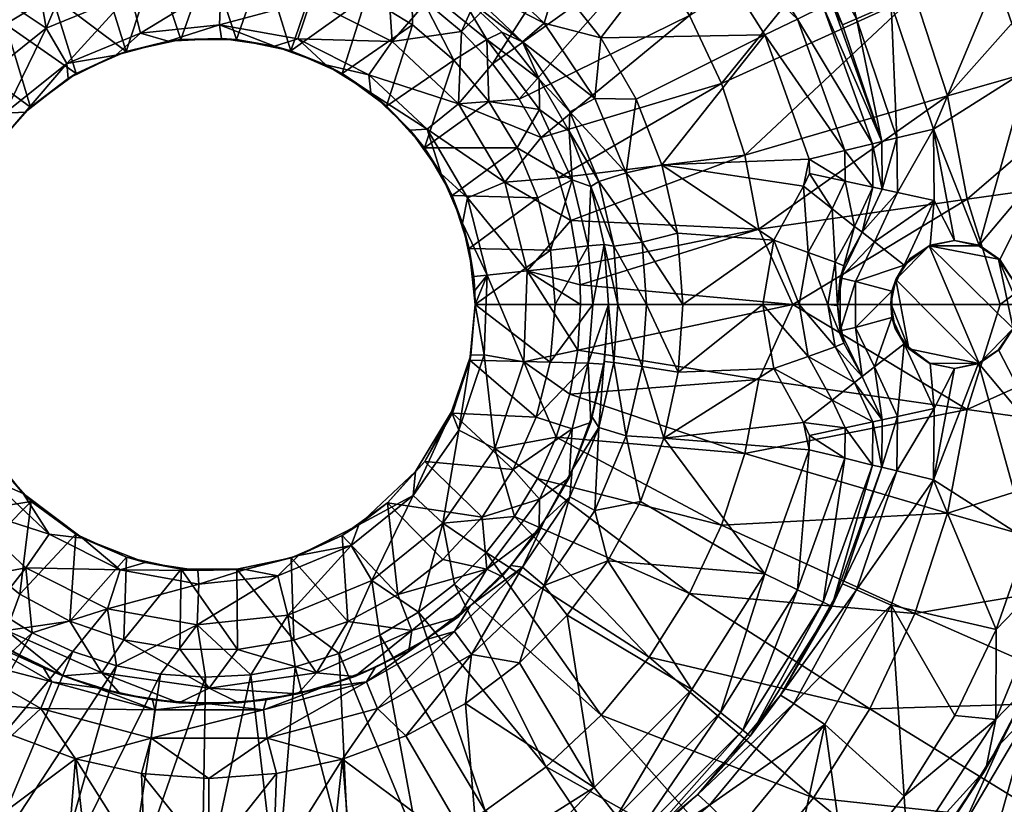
# Model space of a CAD drawing. Header units: inches. Extents: x -225 to 225, y -225 to 225.
# Tile 7 of 11: x -18 to 75, y -47 to 27. Entities that reach past the tile are written whole.
import ezdxf

# ---------------------------------------------------------------- set-up
doc = ezdxf.new("R2010")
doc.units = ezdxf.units.IN
doc.header["$MEASUREMENT"] = 0
doc.layers.add('Layer 1', color=7, linetype='Continuous')

# ---------------------------------------------------------------- blocks, each defined once
blk = doc.blocks.new('Cup')
at = {"color": 9, "true_color": 0xc0c0c0}
mesh = blk.add_polyface(dxfattribs=at)
corners = [(9.537, 28.538, -86.562), (12.842, 32.514, -85.273), (16.786, 30.641, -85.272), (19.038, 30.596, -108.536), (13.678, 34.918, -105), (10.09, 34.594, -108.536), (23.407, 29.337, -105), (18.745, 32.502, -105), (10.07, 30.875, -110), (14.784, 28.896, -110), (8.342, 36.553, -102), (13.678, 34.918, -102), (18.745, 32.502, -102), (8.689, 33.857, -85.273), (13.168, 53.558, -83.985), (25.941, 47.548, -83.985), (19.743, 50.955, -83.985), (26.581, 71.286, -79.883), (20.392, 28.371, -85.271), (31.662, 43.391, -83.985), (23.708, 25.632, -85.271), (12.301, 56.389, -95), (11.088, 55.82, -95), (13.641, 56.373, -95), (25.294, 52.194, -95), (16.303, 41.4, -95), (22.25, 38.538, -95), (9.92, 43.38, -95), (27.779, 34.76, -95), (36.158, 45.35, -95), (14.446, 59.7, -95.894), (26.787, 55.274, -95.894), (27.957, 57.688, -98.577), (11.577, 59.735, -95.894), (5.097, 38.054, -98.577), (14.767, 35.441, -98.577), (15.799, 37.917, -95.894), (24.646, 32.861, -95.894), (32.637, 30.242, -95), (23.037, 30.715, -98.577), (23.407, 29.337, -102)]
mesh.append_faces([[corners[k] for k in face] for face in [(0, 1, 2), (3, 4, 5), (3, 6, 7), (4, 3, 7), (5, 8, 9), (3, 5, 9), (10, 4, 11), (7, 12, 11), (11, 4, 7), (7, 6, 12), (13, 14, 1), (15, 16, 17), (1, 14, 16), (1, 16, 2), (2, 16, 15), (2, 15, 18), (18, 15, 19), (18, 19, 20), (21, 22, 23), (24, 23, 25), (24, 25, 26), (23, 27, 25), (26, 28, 29), (24, 26, 29), (30, 23, 31), (31, 23, 24), (30, 31, 32), (22, 21, 33), (23, 30, 21), (34, 35, 36), (25, 36, 26), (25, 27, 36), (28, 37, 38), (36, 37, 26), (26, 37, 28), (37, 35, 39), (36, 35, 37), (11, 35, 10), (12, 35, 11), (40, 39, 12), (39, 35, 12)]], dxfattribs={"color": 9})
mesh = blk.add_polyface(dxfattribs=at)
corners = [(-0.088, 35.003, -85.274), (1.125, 30.082, -86.555), (-4.347, 34.741, -85.274), (-8.51, 33.966, -85.274), (-7.393, 29.194, -86.548), (-16.183, 31.057, -85.273), (-12.431, 32.75, -85.274), (-15.325, 25.935, -86.542), (-8.358, 36.544, -105), (-13.73, 34.863, -105), (-10.09, 34.594, -108.536), (0, 36.036, -108.536), (-2.834, 37.386, -105), (-19.038, 30.596, -108.536), (-14.737, 28.979, -110), (-18.772, 32.412, -105), (-10.022, 30.912, -110), (-5.072, 32.091, -110), (0.034, 32.494, -110), (-23.372, 29.266, -105), (2.782, 37.396, -105), (-2.834, 37.386, -102), (-8.358, 36.544, -102), (-13.73, 34.863, -102), (-18.772, 32.412, -102), (-23.372, 29.266, -102), (-23.183, 26.253, -85.273), (-40.13, 43.391, -83.985), (-19.767, 28.892, -85.273), (-34.409, 47.548, -83.985), (-14.767, 35.441, -98.577), (-5.097, 38.054, -98.577), (-5.453, 40.713, -95.894), (-22.25, 38.538, -95), (-27.702, 34.819, -95), (-24.646, 32.861, -95.894), (-31.482, 26.385, -95.894), (-15.799, 37.917, -95.894), (-23.037, 30.715, -98.577), (5.097, 38.054, -98.577)]
mesh.append_faces([[corners[k] for k in face] for face in [(0, 1, 2), (3, 2, 4), (4, 2, 1), (5, 6, 7), (3, 4, 6), (8, 9, 10), (8, 11, 12), (13, 10, 9), (10, 13, 14), (15, 13, 9), (10, 11, 8), (16, 17, 10), (18, 11, 17), (11, 10, 17), (16, 10, 14), (13, 15, 19), (12, 20, 21), (12, 22, 8), (22, 12, 21), (23, 9, 8), (8, 22, 23), (15, 9, 24), (23, 24, 9), (15, 25, 19), (25, 15, 24), (26, 27, 28), (28, 29, 5), (30, 31, 32), (33, 34, 35), (36, 35, 34), (37, 33, 35), (37, 38, 30), (35, 38, 37), (31, 30, 22), (30, 32, 37), (31, 21, 39), (24, 38, 25), (23, 30, 24), (30, 38, 24), (23, 22, 30), (21, 31, 22)]], dxfattribs={"color": 9})
mesh = blk.add_polyface(dxfattribs=at)
corners = [(31.006, 21.15, -105), (26.095, 24.852, -108.536), (31.046, 18.295, -108.536), (33.821, 16.276, -105), (31.006, 21.15, -102), (27.502, 25.539, -102), (36.817, 38.55, -83.985), (41.325, 33.101, -83.985), (26.621, 22.594, -85.27), (23.708, 25.632, -85.271), (31.662, 43.391, -83.985), (45.115, 27.13, -83.985), (29.126, 19.256, -85.269), (48.126, 20.731, -83.985), (31.197, 15.671, -85.268), (56.775, 46.308, -79.883), (66.289, 29.002, -79.883), (62.076, 37.955, -79.883), (50.311, 14.005, -83.985), (59.481, 26.232, -105), (53.712, 36.562, -105), (58.493, 28.347, -102), (50.823, 40.521, -102), (52.194, 25.294, -95), (36.786, 25.038, -95), (40.107, 19.264, -95), (42.528, 13.099, -95), (45.35, 36.158, -95), (32.637, 30.242, -95), (50.124, 39.964, -98.577), (62.308, 15.077, -98.577), (55.274, 26.787, -95.894), (59.7, 14.446, -95.894), (57.688, 27.957, -98.577), (48.027, 38.292, -95.894), (31.482, 26.385, -95.894), (24.646, 32.861, -95.894), (36.244, 19.33, -95.894), (29.426, 24.662, -98.577), (33.877, 18.068, -98.577), (54.909, 37.45, -108.536), (60.824, 26.795, -108.536), (57.83, 39.442, -110)]
mesh.append_faces([[corners[k] for k in face] for face in [(0, 1, 2), (2, 3, 0), (0, 4, 5), (0, 3, 4), (6, 7, 8), (9, 10, 6), (9, 6, 8), (7, 11, 12), (7, 12, 8), (11, 13, 14), (11, 7, 15), (16, 13, 17), (11, 14, 12), (13, 11, 17), (18, 13, 16), (19, 20, 21), (22, 21, 20), (23, 24, 25), (23, 25, 26), (27, 28, 24), (23, 27, 24), (22, 29, 21), (30, 31, 32), (33, 21, 29), (34, 31, 33), (29, 34, 33), (33, 31, 30), (27, 23, 31), (32, 31, 23), (31, 34, 27), (28, 35, 24), (35, 28, 36), (25, 24, 37), (35, 37, 24), (37, 38, 39), (35, 38, 37), (4, 38, 5), (39, 38, 4), (40, 41, 42), (20, 19, 40), (41, 40, 19)]], dxfattribs={"color": 9})
mesh = blk.add_polyface(dxfattribs=at)
corners = [(80.564, 27.039, -105), (81.121, 25.444, -99.168), (78.121, 33.528, -99.168), (83.277, 17.126, -99.168), (83.013, 18.218, -105), (77.181, 35.548, -105), (74.327, 41.253, -99.168), (68.036, 16.464, -110), (73.962, 30.521, -110), (64.06, 28.22, -110), (70.104, 38.574, -110), (76.901, 22.063, -110), (65.361, 46.163, -110), (69.346, 19.593, -79.883), (85.062, 37.274, -73.01), (88.991, 25.181, -73.01), (66.289, 29.002, -79.883), (50.311, 14.005, -83.985), (71.2, 9.874, -79.883), (91.373, 12.69, -73.01), (59.481, 26.232, -105), (58.493, 28.347, -102), (63.177, 15.288, -102), (63.177, 15.288, -105), (87.026, 35.193, -89.23), (80.07, 39.888, -90.846), (84.62, 29.013, -90.846), (89.096, 29.558, -89.23), (77.079, 38.398, -94.582), (81.459, 27.929, -94.582), (84.226, 17.931, -94.582), (87.495, 18.626, -90.846), (57.688, 27.957, -98.577), (62.308, 15.077, -98.577), (73.891, 38.965, -108.536), (79.93, 24.276, -108.536), (83.127, 8.25, -108.536), (78.877, 13.335, -110), (60.824, 26.795, -108.536), (64.6, 15.632, -108.536), (57.83, 39.442, -110)]
mesh.append_faces([[corners[k] for k in face] for face in [(0, 1, 2), (3, 1, 4), (0, 4, 1), (5, 2, 6), (5, 0, 2), (7, 8, 9), (10, 9, 8), (8, 7, 11), (10, 12, 9), (13, 14, 15), (13, 16, 14), (13, 17, 16), (15, 18, 13), (18, 15, 19), (20, 21, 22), (23, 20, 22), (24, 25, 26), (27, 24, 26), (26, 28, 29), (25, 28, 26), (30, 31, 29), (26, 29, 31), (1, 29, 2), (29, 28, 2), (3, 30, 1), (30, 29, 1), (22, 32, 33), (32, 22, 21), (34, 10, 8), (34, 35, 5), (35, 4, 0), (5, 35, 0), (35, 36, 4), (35, 11, 37), (11, 35, 8), (35, 34, 8), (38, 39, 9), (23, 38, 20), (9, 39, 7), (38, 9, 40), (39, 38, 23)]], dxfattribs={"color": 9})
mesh = blk.add_polyface(dxfattribs=at)
corners = [(-7.393, 29.194, -86.548), (-15.325, 25.935, -86.542), (-12.431, 32.75, -85.274), (-6.451, 25.475, -90.381), (1.125, 30.082, -86.555), (0.982, 26.257, -90.386), (-13.37, 22.626, -90.376), (-8.776, 23.399, -95.274), (-13.254, 21.197, -95.273), (-22.02, 20.569, -86.537), (-19.767, 28.892, -85.273), (-23.183, 26.253, -85.273), (-19.208, 17.941, -90.372), (-26.2, 23.261, -85.272), (-3.865, 24.698, -95.274), (-16.183, 31.057, -85.273), (1.164, 24.964, -95.274), (-26.095, 24.852, -108.536), (-19.119, 26.318, -110), (-19.038, 30.596, -108.536), (-23.372, 29.266, -105), (-27.486, 25.442, -105), (-22.993, 23.016, -110), (-14.737, 28.979, -110), (-26.314, 19.137, -110), (-30.974, 21.06, -105), (-27.486, 25.442, -102), (-23.372, 29.266, -102), (-30.974, 21.06, -102), (-2.668, 24.853, -110), (0.034, 32.494, -110), (-5.072, 32.091, -110), (-12.484, 21.66, -110), (-7.785, 23.751, -110), (-10.022, 30.912, -110), (-16.774, 18.524, -110), (-23.037, 30.715, -98.577), (-24.646, 32.861, -95.894), (-29.426, 24.662, -98.577), (-31.482, 26.385, -95.894)]
mesh.append_faces([[corners[k] for k in face] for face in [(0, 1, 2), (3, 4, 5), (3, 6, 0), (7, 8, 6), (1, 9, 10), (11, 10, 9), (1, 6, 12), (9, 13, 11), (7, 3, 14), (15, 1, 10), (6, 3, 7), (5, 16, 14), (1, 0, 6), (3, 5, 14), (0, 4, 3), (17, 18, 19), (20, 21, 17), (17, 22, 18), (20, 17, 19), (23, 19, 18), (22, 17, 24), (17, 21, 25), (26, 21, 20), (20, 27, 26), (26, 28, 21), (29, 30, 31), (32, 33, 23), (34, 33, 31), (18, 32, 23), (35, 18, 22), (34, 23, 33), (29, 31, 33), (16, 29, 14), (7, 14, 33), (29, 33, 14), (7, 33, 32), (36, 37, 38), (26, 36, 38), (38, 37, 39), (26, 38, 28), (27, 36, 26)]], dxfattribs={"color": 9})
mesh = blk.add_polyface(dxfattribs=at)
corners = [(20.392, 28.371, -85.271), (23.708, 25.632, -85.271), (17.178, 24.687, -86.568), (9.537, 28.538, -86.562), (16.786, 30.641, -85.272), (26.621, 22.594, -85.27), (23.428, 18.838, -86.573), (8.327, 24.918, -90.392), (15.004, 21.562, -90.396), (0.982, 26.257, -90.386), (6.151, 24.226, -95.273), (10.946, 22.476, -95.272), (1.164, 24.964, -95.274), (1.125, 30.082, -86.555), (19.038, 30.596, -108.536), (22.976, 22.915, -110), (26.095, 24.852, -108.536), (23.407, 29.337, -105), (27.502, 25.539, -105), (31.006, 21.15, -105), (26.284, 19.032, -110), (19.106, 26.229, -110), (14.784, 28.896, -110), (23.407, 29.337, -102), (18.745, 32.502, -102), (27.502, 25.539, -102), (2.57, 24.853, -110), (7.686, 23.788, -110), (5.112, 32.084, -110), (0.034, 32.494, -110), (10.07, 30.875, -110), (12.484, 21.66, -110), (-2.668, 24.853, -110), (16.665, 18.615, -110), (23.037, 30.715, -98.577), (29.426, 24.662, -98.577), (31.482, 26.385, -95.894), (24.646, 32.861, -95.894)]
mesh.append_faces([[corners[k] for k in face] for face in [(0, 1, 2), (2, 3, 4), (1, 5, 6), (6, 2, 1), (7, 2, 8), (7, 9, 3), (10, 7, 11), (12, 9, 10), (9, 7, 10), (13, 3, 9), (7, 8, 11), (0, 2, 4), (3, 2, 7), (14, 15, 16), (14, 16, 17), (18, 16, 19), (18, 17, 16), (16, 15, 20), (14, 21, 15), (14, 22, 21), (23, 24, 17), (23, 18, 25), (18, 23, 17), (25, 18, 19), (26, 27, 28), (29, 26, 28), (27, 22, 30), (31, 21, 22), (26, 29, 32), (30, 28, 27), (31, 22, 27), (15, 21, 33), (12, 26, 32), (26, 10, 27), (10, 26, 12), (31, 27, 11), (10, 11, 27), (34, 35, 36), (34, 23, 35), (34, 36, 37), (25, 35, 23)]], dxfattribs={"color": 9})
mesh = blk.add_polyface(dxfattribs=at)
corners = [(-28.831, 19.908, -85.272), (-22.02, 20.569, -86.537), (-26.929, 13.53, -86.534), (-31.043, 16.262, -85.272), (-23.487, 11.8, -90.369), (-19.208, 17.941, -90.372), (-26.139, -2.762, -90.367), (-29.653, 5.396, -86.532), (-25.86, 4.705, -90.367), (-22.99, 9.817, -95.271), (-20.549, 14.222, -95.272), (-25, 0, -95.271), (-24.474, 5.077, -95.271), (-17.28, 18.06, -95.273), (-13.254, 21.197, -95.273), (-13.37, 22.626, -90.376), (-26.2, 23.261, -85.272), (-15.325, 25.935, -86.542), (-31.046, 18.295, -108.536), (-28.995, 14.766, -110), (-26.314, 19.137, -110), (-26.095, 24.852, -108.536), (-30.974, 21.06, -105), (-20.254, 14.64, -110), (-22.85, 10.141, -110), (-30.936, 10.071, -110), (-32.122, 5.108, -110), (-24.432, 5.261, -110), (-22.993, 23.016, -110), (-25, 0, -110), (-16.774, 18.524, -110), (-12.484, 21.66, -110), (-19.119, 26.318, -110), (-8.776, 23.399, -95.274)]
mesh.append_faces([[corners[k] for k in face] for face in [(0, 1, 2), (2, 3, 0), (4, 2, 1), (4, 1, 5), (6, 7, 8), (9, 4, 10), (11, 6, 8), (12, 11, 8), (9, 12, 4), (4, 8, 2), (12, 8, 4), (10, 5, 13), (7, 2, 8), (4, 5, 10), (14, 13, 15), (0, 16, 1), (13, 5, 15), (1, 17, 5), (18, 19, 20), (21, 22, 18), (21, 18, 20), (23, 19, 24), (25, 26, 27), (24, 19, 25), (28, 20, 23), (27, 26, 29), (24, 25, 27), (20, 19, 23), (30, 28, 23), (31, 32, 30), (31, 14, 33), (14, 30, 13), (30, 14, 31), (10, 13, 23), (30, 23, 13), (24, 9, 10), (10, 23, 24), (9, 27, 12), (27, 9, 24), (11, 12, 29), (27, 29, 12)]], dxfattribs={"color": 9})
mesh = blk.add_polyface(dxfattribs=at)
corners = [(21.784, 12.248, -95.268), (18.892, 16.371, -95.27), (20.47, 16.458, -90.4), (23.428, 18.838, -86.573), (15.004, 21.562, -90.396), (27.78, 11.465, -86.577), (24.277, 10.019, -90.403), (29.126, 19.256, -85.269), (31.197, 15.671, -85.268), (29.881, 3.158, -86.579), (26.117, 2.76, -90.404), (24.862, 2.627, -95.266), (23.803, 7.626, -95.267), (15.187, 19.847, -95.271), (10.946, 22.476, -95.272), (26.621, 22.594, -85.27), (17.178, 24.687, -86.568), (31.046, 18.295, -108.536), (26.095, 24.852, -108.536), (26.284, 19.032, -110), (12.484, 21.66, -110), (16.665, 18.615, -110), (19.106, 26.229, -110), (22.813, 10.208, -110), (28.933, 14.711, -110), (20.217, 14.707, -110), (22.976, 22.915, -110), (24.432, 5.261, -110), (30.888, 9.996, -110), (32.077, 5.092, -110), (25, 0, -110), (24.965, 1.317, -95.266), (25, 0, -95.266), (29.559, -5.405, -86.579)]
mesh.append_faces([[corners[k] for k in face] for face in [(0, 1, 2), (3, 2, 4), (5, 6, 2), (7, 8, 3), (6, 5, 9), (6, 9, 10), (3, 8, 5), (10, 11, 12), (12, 6, 10), (4, 13, 14), (2, 1, 13), (13, 4, 2), (6, 12, 0), (7, 3, 15), (16, 3, 4), (6, 0, 2), (3, 5, 2), (17, 18, 19), (20, 21, 22), (23, 24, 25), (21, 25, 26), (27, 28, 23), (19, 26, 25), (23, 28, 24), (25, 24, 19), (29, 27, 30), (13, 21, 20), (20, 14, 13), (21, 1, 25), (1, 21, 13), (23, 25, 0), (1, 0, 25), (12, 27, 23), (23, 0, 12), (11, 27, 12), (30, 11, 31), (11, 30, 27), (31, 32, 30), (32, 31, 10), (11, 10, 31), (10, 9, 33)]], dxfattribs={"color": 9})
mesh = blk.add_polyface(dxfattribs=at)
corners = [(51.636, 7.058, -83.985), (33.986, 7.876, -85.267), (50.311, 14.005, -83.985), (34.848, 1.839, -85.267), (54.828, 0, -83.544), (34.896, 0, -85.267), (34.704, 3.667, -85.267), (48.126, 20.731, -83.985), (32.818, 11.878, -85.268), (69.346, 19.593, -79.883), (71.2, 9.874, -79.883), (59.606, 3.631, -102), (59.03, -0.088, -102), (59.286, 2.494, -105), (42.528, 13.099, -95), (56.373, 13.641, -95), (52.194, 25.294, -95), (43.992, 6.677, -95), (53.038, 6.023, -95), (55.82, 11.088, -95), (56.389, 12.301, -95), (44.5, 0, -95), (52, 0, -95), (60.63, 7.327, -98.577), (58.517, 8.979, -95.894), (58.792, 3.98, -98.577), (56.264, 4.878, -95.894), (55.423, 0, -95.894), (58.106, 0, -98.577), (59.735, 11.577, -95.894), (59.7, 14.446, -95.894), (39.177, 12.347, -95.894), (41.077, 0, -95.894), (40.66, 5.838, -95.894), (38.004, 5.457, -98.577), (40.107, 19.264, -95), (38.394, 0, -98.577)]
mesh.append_faces([[corners[k] for k in face] for face in [(0, 1, 2), (3, 4, 5), (3, 6, 0), (7, 2, 8), (0, 2, 9), (2, 1, 8), (0, 4, 3), (0, 10, 4), (0, 6, 1), (11, 12, 13), (14, 15, 16), (14, 17, 18), (19, 14, 18), (20, 15, 19), (21, 22, 18), (18, 17, 21), (15, 14, 19), (23, 24, 25), (26, 18, 27), (26, 24, 19), (18, 26, 19), (22, 27, 18), (11, 23, 25), (27, 28, 26), (26, 25, 24), (12, 11, 25), (25, 28, 12), (28, 25, 26), (15, 20, 29), (24, 23, 29), (19, 24, 20), (24, 29, 20), (29, 30, 15), (15, 30, 16), (17, 14, 31), (32, 33, 34), (14, 35, 31), (33, 21, 17), (33, 32, 21), (31, 33, 17), (34, 36, 32)]], dxfattribs={"color": 9})
mesh = blk.add_polyface(dxfattribs=at)
corners = [(75.536, 2.245, -110), (74.262, 4.204, -110), (74.143, 4.254, -94), (72.283, 5.501, -94), (72.348, 5.556, -110), (70, 6, -94), (76, 0, -110), (75.486, 2.335, -94), (76, 0, -94), (70, 6, -110), (83.277, 17.126, -99.168), (84.501, 9.167, -105), (84.58, 8.614, -99.168), (83.013, 18.218, -105), (85, 0, -105), (85, 0, -99.168), (68.036, 16.464, -110), (68.118, 9.763, -110), (76.901, 22.063, -110), (78.877, 13.335, -110), (79.871, 4.456, -110), (74.307, 0, -79.103), (91.373, 12.69, -73.01), (93.168, 0, -72.538), (71.2, 9.874, -79.883), (67.642, 5.504, -94), (75.536, -2.245, -94), (84.226, 17.931, -94.582), (85.684, 8.59, -94.582), (89.01, 8.923, -90.846), (86.114, 0, -94.582), (87.495, 18.626, -90.846), (89.456, 0, -90.846), (83.127, 8.25, -108.536), (83.127, -8.25, -108.536), (79.873, -4.483, -110), (79.93, 24.276, -108.536)]
mesh.append_faces([[corners[k] for k in face] for face in [(0, 1, 2), (3, 4, 5), (6, 7, 8), (0, 7, 6), (1, 3, 2), (0, 2, 7), (4, 9, 5), (1, 4, 3), (10, 11, 12), (11, 10, 13), (14, 15, 12), (12, 11, 14), (16, 9, 4), (16, 17, 9), (16, 4, 18), (19, 4, 1), (19, 18, 4), (19, 0, 20), (0, 19, 1), (0, 6, 20), (21, 22, 23), (21, 24, 22), (25, 26, 2), (2, 26, 8), (25, 2, 3), (7, 2, 8), (3, 5, 25), (9, 25, 5), (27, 28, 29), (12, 15, 30), (28, 27, 10), (27, 29, 31), (12, 28, 10), (30, 28, 12), (28, 30, 32), (13, 33, 11), (34, 14, 33), (11, 33, 14), (33, 20, 35), (33, 19, 20), (33, 36, 19)]], dxfattribs={"color": 9})
mesh = blk.add_polyface(dxfattribs=at)
corners = [(33.986, 7.876, -85.267), (27.78, 11.465, -86.577), (32.818, 11.878, -85.268), (29.881, 3.158, -86.579), (34.704, 3.667, -85.267), (31.197, 15.671, -85.268), (32.077, 5.092, -110), (32.5, 0, -110), (35.612, 5.511, -108.536), (31.046, 18.295, -108.536), (34.088, 11.687, -108.536), (33.821, 16.276, -105), (35.858, 11.079, -105), (36.036, 0, -108.536), (37.103, 5.609, -105), (37.5, 0, -105), (30.888, 9.996, -110), (28.933, 14.711, -110), (26.284, 19.032, -110), (33.821, 16.276, -102), (31.006, 21.15, -102), (35.858, 11.079, -102), (37.103, 5.609, -102), (37.5, 0, -102), (48.126, 20.731, -83.985), (25, 0, -110), (24.432, 5.261, -110), (40.107, 19.264, -95), (36.244, 19.33, -95.894), (39.177, 12.347, -95.894), (36.619, 11.54, -98.577), (40.66, 5.838, -95.894), (38.004, 5.457, -98.577), (38.394, 0, -98.577), (33.877, 18.068, -98.577), (34.848, 1.839, -85.267), (34.896, 0, -85.267)]
mesh.append_faces([[corners[k] for k in face] for face in [(0, 1, 2), (3, 0, 4), (3, 1, 0), (2, 1, 5), (6, 7, 8), (9, 10, 11), (8, 10, 6), (12, 10, 8), (8, 7, 13), (8, 13, 14), (13, 15, 14), (16, 6, 10), (8, 14, 12), (16, 10, 17), (10, 12, 11), (9, 17, 10), (17, 9, 18), (19, 20, 11), (19, 12, 21), (12, 19, 11), (14, 22, 21), (21, 12, 14), (22, 14, 23), (14, 15, 23), (24, 2, 5), (6, 25, 7), (26, 6, 16), (27, 28, 29), (29, 30, 31), (31, 30, 32), (23, 33, 22), (29, 34, 30), (28, 34, 29), (21, 32, 30), (19, 34, 20), (21, 30, 19), (30, 34, 19), (22, 32, 21), (33, 32, 22), (35, 3, 4), (35, 36, 3)]], dxfattribs={"color": 9})
mesh = blk.add_polyface(dxfattribs=at)
corners = [(65.273, 3.696, -110), (67.735, 5.556, -110), (68.118, 9.763, -110), (70, 6, -110), (51.636, 7.058, -83.985), (69.346, 19.593, -79.883), (71.2, 9.874, -79.883), (54.828, 0, -83.544), (74.307, 0, -79.103), (65.807, 4.282, -94), (64.494, 2.333, -94), (67.642, 5.504, -94), (72.348, -5.556, -94), (64.141, 1.232, -110), (64.141, -1.232, -110), (64.022, 0.089, -94), (61.335, 6.776, -102), (63.231, 10.821, -105), (63.231, 10.821, -102), (61.335, 6.776, -105), (63.177, 15.288, -105), (63.177, 15.288, -102), (59.606, 3.631, -102), (59.286, 2.494, -105), (60.63, 7.327, -98.577), (62.357, 11.01, -98.577), (59.735, 11.577, -95.894), (62.308, 15.077, -98.577), (59.7, 14.446, -95.894), (64.662, 10.511, -108.536), (62.488, 5.874, -108.536), (68.036, 16.464, -110), (64.6, 15.632, -108.536), (60.713, 2.162, -108.536), (60.713, -2.162, -108.536), (59.286, -2.494, -105)]
mesh.append_faces([[corners[k] for k in face] for face in [(0, 1, 2), (3, 2, 1), (4, 5, 6), (7, 6, 8), (9, 10, 11), (11, 10, 12), (13, 14, 15), (10, 0, 13), (13, 15, 10), (0, 9, 1), (9, 0, 10), (3, 1, 11), (9, 11, 1), (16, 17, 18), (19, 17, 16), (18, 17, 20), (20, 21, 18), (22, 23, 19), (16, 22, 19), (22, 16, 24), (25, 26, 24), (25, 27, 28), (21, 27, 18), (27, 25, 18), (25, 16, 18), (25, 24, 16), (28, 26, 25), (29, 30, 2), (31, 29, 2), (0, 2, 30), (17, 19, 29), (20, 17, 32), (29, 31, 32), (29, 32, 17), (30, 29, 19), (33, 34, 13), (33, 13, 0), (19, 23, 30), (0, 30, 33), (33, 30, 23), (33, 23, 35)]], dxfattribs={"color": 9})
mesh = blk.add_polyface(dxfattribs=at)
corners = [(85.684, -8.59, -94.582), (85, 0, -99.168), (84.548, -8.606, -99.168), (89.01, -8.923, -90.846), (89.456, 0, -90.846), (86.114, 0, -94.582), (83.244, -17.079, -99.168), (84.226, -17.931, -94.582), (87.495, -18.626, -90.846), (75.536, -2.245, -94), (74.143, -4.254, -110), (75.486, -2.335, -110), (74.262, -4.204, -94), (72.348, -5.556, -94), (72.283, -5.501, -110), (70, -6, -110), (70, -6, -94), (76, 0, -94), (76, 0, -110), (93.168, 0, -72.538), (91.373, -12.69, -73.01), (71.2, -9.874, -79.883), (74.307, 0, -79.103), (69.346, -19.593, -79.883), (79.873, -4.483, -110), (79.871, 4.456, -110), (76.867, -22.102, -110), (78.864, -13.384, -110), (68.036, -16.464, -110), (68.118, -9.763, -110), (67.735, -5.556, -110), (84.499, -9.159, -105), (83.032, -18.172, -105), (85, 0, -105), (67.642, 5.504, -94), (67.642, -5.504, -94), (65.727, -4.174, -94), (83.127, -8.25, -108.536), (83.127, 8.25, -108.536)]
mesh.append_faces([[corners[k] for k in face] for face in [(0, 1, 2), (3, 4, 5), (2, 6, 7), (2, 7, 0), (3, 0, 8), (0, 7, 8), (5, 0, 3), (0, 5, 1), (9, 10, 11), (12, 13, 14), (14, 10, 12), (15, 13, 16), (13, 15, 14), (17, 9, 11), (9, 12, 10), (18, 17, 11), (19, 20, 21), (21, 22, 19), (23, 21, 20), (24, 25, 18), (26, 27, 14), (11, 24, 18), (14, 15, 28), (11, 10, 27), (11, 27, 24), (28, 15, 29), (14, 27, 10), (29, 15, 30), (14, 28, 26), (31, 32, 6), (31, 2, 33), (2, 31, 6), (33, 2, 1), (34, 13, 9), (16, 13, 35), (36, 35, 13), (12, 9, 13), (15, 16, 35), (24, 37, 38), (37, 32, 31), (24, 27, 37), (33, 37, 31)]], dxfattribs={"color": 9})
mesh = blk.add_polyface(dxfattribs=at)
corners = [(36.244, -19.33, -95.894), (36.619, -11.54, -98.577), (33.877, -18.068, -98.577), (37.5, 0, -102), (37.098, -5.345, -102), (38.004, -5.457, -98.577), (40.508, -18.493, -95), (39.177, -12.347, -95.894), (38.394, 0, -98.577), (35.961, -10.524, -102), (40.66, -5.838, -95.894), (34.089, -15.535, -102), (31.537, -20.21, -102), (33.868, -8.419, -85.267), (50.311, -14.005, -83.985), (32.592, -12.471, -85.268), (48.126, -20.731, -83.985), (30.845, -16.339, -85.268), (25, 0, -110), (32.034, -5.423, -110), (32.5, 0, -110), (37.5, 0, -105), (35.858, -11.079, -105), (33.821, -16.276, -105), (37.103, -5.609, -105), (34.088, -11.687, -108.536), (35.612, -5.511, -108.536), (31.046, -18.295, -108.536), (30.729, -10.577, -110), (36.036, 0, -108.536), (31.006, -21.15, -105), (28.567, -15.498, -110), (26.841, -13.522, -86.576), (29.559, -5.405, -86.579), (34.625, -4.285, -85.267), (29.881, 3.158, -86.579), (34.896, 0, -85.267)]
mesh.append_faces([[corners[k] for k in face] for face in [(0, 1, 2), (3, 4, 5), (6, 7, 0), (8, 3, 5), (5, 4, 1), (4, 9, 1), (5, 1, 7), (7, 1, 0), (5, 10, 8), (11, 1, 9), (11, 2, 1), (12, 2, 11), (13, 14, 15), (15, 16, 17), (18, 19, 20), (3, 21, 4), (9, 22, 11), (11, 22, 23), (12, 11, 23), (4, 24, 9), (9, 24, 22), (24, 4, 21), (25, 23, 22), (26, 25, 22), (27, 23, 25), (26, 22, 24), (25, 26, 28), (19, 29, 20), (24, 21, 26), (23, 27, 30), (28, 31, 25), (27, 25, 31), (26, 19, 28), (26, 29, 19), (29, 26, 21), (32, 33, 15), (34, 33, 35), (34, 35, 36), (33, 13, 15), (13, 33, 34), (17, 32, 15)]], dxfattribs={"color": 9})
mesh = blk.add_polyface(dxfattribs=at)
corners = [(14.055, -20.692, -95.271), (16.754, -18.61, -110), (19.373, -15.691, -95.269), (22.774, -10.082, -95.268), (20.25, -14.738, -110), (24.486, -5.225, -110), (22.869, -10.214, -110), (25, 0, -110), (24.594, -4.751, -95.267), (12.482, -21.675, -110), (25, 0, -95.266), (8.401, -23.583, -95.273), (30.729, -10.577, -110), (32.034, -5.423, -110), (28.567, -15.498, -110), (25.634, -19.964, -110), (21.951, -23.954, -110), (17.723, -27.236, -110), (26.095, -24.852, -108.536), (31.046, -18.295, -108.536), (25.834, -4.723, -90.404), (28.679, -19.918, -85.269), (26.841, -13.522, -86.576), (30.845, -16.339, -85.268), (21.951, -20.545, -86.572), (13.349, -22.625, -90.395), (19.177, -17.949, -90.399), (15.285, -25.906, -86.567), (23.456, -11.816, -90.402), (26.117, 2.76, -90.404), (29.559, -5.405, -86.579), (26.014, -23.292, -85.27)]
mesh.append_faces([[corners[k] for k in face] for face in [(0, 1, 2), (3, 2, 4), (1, 4, 2), (5, 3, 6), (3, 4, 6), (5, 7, 8), (8, 3, 5), (0, 9, 1), (7, 10, 8), (0, 11, 9), (6, 12, 5), (13, 5, 12), (14, 4, 15), (15, 4, 1), (5, 13, 7), (4, 14, 6), (14, 12, 6), (16, 15, 1), (9, 17, 1), (18, 15, 16), (19, 14, 15), (18, 19, 15), (10, 20, 8), (21, 22, 23), (24, 22, 21), (25, 26, 27), (2, 26, 0), (22, 24, 28), (28, 24, 26), (29, 30, 20), (8, 28, 3), (29, 20, 10), (28, 20, 22), (20, 28, 8), (26, 2, 3), (30, 22, 20), (3, 28, 26), (25, 11, 0), (21, 31, 24), (26, 25, 0), (24, 27, 26)]], dxfattribs={"color": 9})
mesh = blk.add_polyface(dxfattribs=at)
corners = [(39.177, -12.347, -95.894), (40.508, -18.493, -95), (42.72, -12.561, -95), (40.66, -5.838, -95.894), (44.068, -6.351, -95), (41.077, 0, -95.894), (38.394, 0, -98.577), (44.5, 0, -95), (38.004, -5.457, -98.577), (51.636, -7.058, -83.985), (54.828, 0, -83.544), (71.2, -9.874, -79.883), (34.625, -4.285, -85.267), (34.896, 0, -85.267), (50.311, -14.005, -83.985), (33.868, -8.419, -85.267), (48.126, -20.731, -83.985), (69.346, -19.593, -79.883), (32.592, -12.471, -85.268), (59.03, -0.088, -102), (59.606, -3.631, -102), (59.286, -2.494, -105), (59.286, 2.494, -105), (55.82, -11.088, -95), (53.038, -6.023, -95), (52, 0, -95), (56.373, -13.641, -95), (56.389, -12.301, -95), (52.194, -25.294, -95), (57.688, -27.957, -98.577), (62.308, -15.077, -98.577), (59.7, -14.446, -95.894), (55.274, -26.787, -95.894), (59.735, -11.577, -95.894), (58.517, -8.979, -95.894), (60.63, -7.327, -98.577), (56.264, -4.878, -95.894), (55.423, 0, -95.894), (58.792, -3.98, -98.577), (61.335, -6.776, -102), (58.106, 0, -98.577)]
mesh.append_faces([[corners[k] for k in face] for face in [(0, 1, 2), (3, 0, 2), (4, 3, 2), (5, 3, 4), (3, 5, 6), (5, 4, 7), (3, 8, 0), (9, 10, 11), (12, 13, 10), (11, 14, 9), (12, 10, 9), (12, 9, 15), (16, 14, 17), (15, 9, 14), (18, 14, 16), (19, 20, 21), (19, 21, 22), (2, 23, 24), (25, 4, 24), (4, 2, 24), (26, 27, 23), (1, 28, 2), (26, 2, 28), (26, 23, 2), (25, 7, 4), (29, 30, 31), (31, 26, 32), (23, 27, 33), (26, 31, 27), (31, 33, 27), (33, 34, 23), (34, 35, 36), (36, 37, 25), (34, 36, 24), (24, 36, 25), (23, 34, 24), (38, 39, 20), (40, 37, 38), (20, 19, 40), (35, 38, 36), (36, 38, 37), (40, 38, 20)]], dxfattribs={"color": 9})
mesh = blk.add_polyface(dxfattribs=at)
corners = [(54.828, 0, -83.544), (74.307, 0, -79.103), (71.2, -9.874, -79.883), (69.346, -19.593, -79.883), (50.311, -14.005, -83.985), (68.118, -9.763, -110), (67.735, -5.556, -110), (65.273, -3.696, -110), (64.022, 0.089, -94), (65.727, -4.174, -94), (64.494, 2.333, -94), (64.448, -2.271, -94), (72.348, -5.556, -94), (64.141, -1.232, -110), (70, -6, -110), (67.642, -5.504, -94), (59.606, -3.631, -102), (61.335, -6.776, -102), (61.335, -6.776, -105), (59.286, -2.494, -105), (63.177, -15.288, -102), (63.231, -10.821, -105), (63.231, -10.821, -102), (63.177, -15.288, -105), (62.357, -11.01, -98.577), (59.735, -11.577, -95.894), (62.308, -15.077, -98.577), (60.63, -7.327, -98.577), (58.517, -8.979, -95.894), (59.7, -14.446, -95.894), (58.792, -3.98, -98.577), (60.713, -2.162, -108.536), (62.488, -5.874, -108.536), (64.141, 1.232, -110), (60.713, 2.162, -108.536), (64.662, -10.511, -108.536), (64.6, -15.632, -108.536), (68.036, -16.464, -110)]
mesh.append_faces([[corners[k] for k in face] for face in [(0, 1, 2), (3, 4, 2), (5, 6, 7), (8, 9, 10), (8, 11, 9), (9, 12, 10), (11, 8, 13), (9, 11, 7), (13, 7, 11), (9, 7, 6), (6, 14, 15), (15, 9, 6), (16, 17, 18), (19, 16, 18), (20, 21, 22), (23, 21, 20), (22, 21, 18), (18, 17, 22), (24, 25, 26), (24, 27, 28), (17, 27, 22), (27, 24, 22), (29, 26, 25), (24, 20, 22), (24, 26, 20), (28, 25, 24), (30, 27, 17), (19, 18, 31), (32, 7, 13), (32, 13, 31), (13, 33, 31), (32, 31, 18), (31, 34, 19), (35, 36, 5), (7, 35, 5), (37, 5, 36), (21, 23, 35), (18, 21, 32), (35, 7, 32), (35, 32, 21), (36, 35, 23)]], dxfattribs={"color": 9})
mesh = blk.add_polyface(dxfattribs=at)
corners = [(-21.783, -12.422, -95.272), (-24.029, -7.1, -95.271), (-22.817, -10.094, -110), (-6.026, -24.221, -95.274), (-11.895, -21.942, -95.273), (-7.769, -23.73, -110), (-17.471, -17.755, -95.273), (-20.206, -14.624, -110), (-16.719, -18.505, -110), (-2.636, -24.855, -110), (2.589, -24.849, -110), (-1.061, -24.965, -95.274), (-12.529, -21.572, -110), (-8.026, -31.49, -110), (-2.747, -32.371, -110), (-25.674, -19.924, -110), (-22.05, -23.854, -110), (-17.773, -27.212, -110), (-13.099, -29.739, -110), (-19.038, -30.596, -108.536), (-26.095, -24.852, -108.536), (-23.372, -29.266, -105), (-17.232, -24.712, -86.541), (-20.261, -28.565, -85.273), (-23.585, -25.9, -85.273), (-23.504, -18.857, -86.536), (-9.564, -28.559, -86.547), (-16.638, -30.818, -85.273), (-20.501, -16.447, -90.371), (-15.033, -21.558, -90.375), (-8.346, -24.919, -90.38), (-0.985, -26.258, -90.385), (-1.129, -30.085, -86.553), (-24.305, -10.006, -90.368)]
mesh.append_faces([[corners[k] for k in face] for face in [(0, 1, 2), (3, 4, 5), (6, 7, 8), (9, 10, 11), (0, 7, 6), (11, 3, 9), (5, 4, 12), (9, 3, 5), (6, 8, 4), (8, 12, 4), (2, 7, 0), (13, 14, 9), (8, 15, 16), (17, 18, 12), (16, 17, 8), (18, 13, 5), (5, 13, 9), (12, 18, 5), (8, 17, 12), (7, 15, 8), (19, 20, 21), (19, 17, 16), (20, 19, 16), (18, 17, 19), (22, 23, 24), (25, 22, 24), (26, 27, 22), (28, 29, 25), (22, 29, 30), (31, 26, 30), (4, 3, 30), (3, 11, 30), (11, 31, 30), (4, 29, 6), (32, 26, 31), (30, 29, 4), (6, 28, 0), (23, 22, 27), (26, 22, 30), (29, 28, 6), (22, 25, 29), (28, 33, 0)]], dxfattribs={"color": 9})
mesh = blk.add_polyface(dxfattribs=at)
corners = [(84.62, -29.013, -90.846), (86.751, -35.935, -89.23), (88.919, -30.186, -89.23), (80.07, -39.888, -90.846), (87.495, -18.626, -90.846), (90.707, -24.307, -89.23), (81.459, -27.929, -94.582), (84.226, -17.931, -94.582), (77.079, -38.398, -94.582), (81.086, -25.419, -99.168), (83.244, -17.079, -99.168), (78.107, -33.477, -99.168), (69.346, -19.593, -79.883), (91.373, -12.69, -73.01), (88.991, -25.181, -73.01), (66.289, -29.002, -79.883), (48.126, -20.731, -83.985), (85.062, -37.274, -73.01), (62.076, -37.955, -79.883), (68.036, -16.464, -110), (73.919, -30.528, -110), (76.867, -22.102, -110), (64.06, -28.22, -110), (70.039, -38.595, -110), (77.23, -35.535, -105), (80.601, -27.016, -105), (74.321, -41.215, -99.168), (83.032, -18.172, -105), (58.493, -28.347, -102), (59.481, -26.232, -105), (63.177, -15.288, -102), (63.177, -15.288, -105), (62.308, -15.077, -98.577), (79.93, -24.276, -108.536), (83.127, -8.25, -108.536), (73.891, -38.965, -108.536), (78.864, -13.384, -110), (60.824, -26.795, -108.536), (64.6, -15.632, -108.536)]
mesh.append_faces([[corners[k] for k in face] for face in [(0, 1, 2), (1, 0, 3), (4, 0, 5), (2, 5, 0), (6, 0, 7), (4, 7, 0), (3, 6, 8), (0, 6, 3), (9, 7, 10), (9, 6, 7), (11, 6, 9), (8, 6, 11), (12, 13, 14), (15, 16, 12), (15, 14, 17), (15, 12, 14), (18, 15, 17), (19, 20, 21), (22, 23, 20), (22, 20, 19), (24, 11, 25), (11, 24, 26), (9, 27, 25), (25, 11, 9), (9, 10, 27), (28, 29, 30), (29, 31, 30), (30, 32, 28), (25, 33, 24), (33, 27, 34), (33, 21, 20), (20, 35, 33), (33, 35, 24), (23, 35, 20), (21, 33, 36), (33, 25, 27), (33, 34, 36), (19, 37, 22), (37, 19, 38), (31, 29, 38), (37, 38, 29)]], dxfattribs={"color": 9})
mesh = blk.add_polyface(dxfattribs=at)
corners = [(36.244, -19.33, -95.894), (31.482, -26.385, -95.894), (37.458, -24.077, -95), (33.644, -29.17, -95), (40.508, -18.493, -95), (29.16, -33.652, -95), (33.877, -18.068, -98.577), (29.426, -24.662, -98.577), (28.331, -24.501, -102), (31.537, -20.21, -102), (45.115, -27.13, -83.985), (48.126, -20.731, -83.985), (66.289, -29.002, -79.883), (62.076, -37.955, -79.883), (41.325, -33.101, -83.985), (28.679, -19.918, -85.269), (30.845, -16.339, -85.268), (36.817, -38.55, -83.985), (26.014, -23.292, -85.27), (31.662, -43.391, -83.985), (23.033, -26.264, -85.271), (53.672, -36.671, -105), (58.493, -28.347, -102), (50.823, -40.521, -102), (59.481, -26.232, -105), (33.821, -16.276, -105), (31.006, -21.15, -105), (52.194, -25.294, -95), (36.158, -45.35, -95), (24.065, -37.461, -95), (45.35, -36.158, -95), (57.688, -27.957, -98.577), (50.124, -39.964, -98.577), (48.027, -38.292, -95.894), (55.274, -26.787, -95.894), (62.308, -15.077, -98.577), (56.373, -13.641, -95), (59.7, -14.446, -95.894), (31.046, -18.295, -108.536), (26.095, -24.852, -108.536), (64.06, -28.22, -110), (54.909, -37.45, -108.536), (57.83, -39.442, -110), (60.824, -26.795, -108.536)]
mesh.append_faces([[corners[k] for k in face] for face in [(0, 1, 2), (3, 2, 1), (0, 2, 4), (5, 3, 1), (1, 6, 7), (0, 6, 1), (8, 7, 9), (7, 6, 9), (10, 11, 12), (13, 10, 12), (10, 14, 15), (16, 11, 10), (16, 10, 15), (14, 17, 18), (14, 10, 13), (14, 18, 15), (17, 19, 20), (21, 22, 23), (24, 22, 21), (9, 25, 26), (9, 26, 8), (4, 2, 27), (3, 5, 28), (28, 5, 29), (2, 3, 30), (28, 30, 3), (27, 2, 30), (23, 31, 32), (33, 32, 34), (31, 22, 35), (34, 36, 27), (31, 23, 22), (27, 30, 33), (37, 34, 31), (31, 34, 32), (33, 34, 27), (38, 39, 26), (40, 41, 42), (40, 43, 41), (24, 21, 43), (41, 43, 21)]], dxfattribs={"color": 9})
mesh = blk.add_polyface(dxfattribs=at)
corners = [(23.037, -30.715, -98.577), (24.646, -32.861, -95.894), (29.426, -24.662, -98.577), (24.559, -28.275, -102), (31.482, -26.385, -95.894), (28.331, -24.501, -102), (20.292, -31.481, -102), (3.394, -24.881, -95.274), (2.589, -24.849, -110), (7.69, -23.776, -110), (12.482, -21.675, -110), (8.401, -23.583, -95.273), (-1.061, -24.965, -95.274), (36.817, -38.55, -83.985), (23.033, -26.264, -85.271), (26.014, -23.292, -85.27), (7.94, -31.506, -110), (13.018, -29.778, -110), (2.647, -32.39, -110), (-2.636, -24.855, -110), (17.723, -27.236, -110), (21.951, -23.954, -110), (16.754, -18.61, -110), (27.502, -25.539, -105), (23.407, -29.337, -105), (31.006, -21.15, -105), (19.038, -30.596, -108.536), (26.095, -24.852, -108.536), (15.285, -25.906, -86.567), (16.025, -31.059, -85.272), (12.198, -32.767, -85.273), (6.447, -25.47, -90.39), (13.349, -22.625, -90.395), (7.384, -29.173, -86.56), (-1.129, -30.085, -86.553), (-0.985, -26.258, -90.385), (21.951, -20.545, -86.572), (19.67, -28.872, -85.272)]
mesh.append_faces([[corners[k] for k in face] for face in [(0, 1, 2), (0, 2, 3), (2, 1, 4), (5, 3, 2), (6, 0, 3), (7, 8, 9), (9, 10, 11), (11, 7, 9), (7, 12, 8), (13, 14, 15), (16, 17, 9), (16, 8, 18), (8, 19, 18), (10, 17, 20), (20, 21, 22), (9, 17, 10), (8, 16, 9), (23, 24, 3), (23, 3, 5), (24, 6, 3), (23, 5, 25), (26, 27, 20), (23, 25, 27), (23, 27, 24), (27, 26, 24), (20, 17, 26), (21, 20, 27), (28, 29, 30), (31, 32, 33), (31, 34, 35), (36, 37, 28), (33, 28, 30), (37, 36, 14), (36, 15, 14), (31, 7, 11), (29, 28, 37), (32, 31, 11), (35, 12, 7), (28, 33, 32), (31, 35, 7), (33, 34, 31)]], dxfattribs={"color": 9})
mesh = blk.add_polyface(dxfattribs=at)
corners = [(-5.453, -40.713, -95.894), (-6.361, -44.033, -95), (-0.03, -44.495, -95), (-14.767, -35.441, -98.577), (-15.799, -37.917, -95.894), (-5.097, -38.054, -98.577), (-12.559, -42.669, -95), (5.097, -38.054, -98.577), (-5.31, -37.118, -102), (0, -37.5, -102), (-10.547, -35.981, -102), (-0.698, -56.203, -83.985), (-7.77, -56.203, -83.985), (-0.331, -34.983, -85.274), (-14.787, -55.317, -83.985), (-4.578, -34.696, -85.274), (-8.7, -33.911, -85.274), (-2.747, -32.371, -110), (2.647, -32.39, -110), (-2.636, -24.855, -110), (-8.358, -36.544, -105), (-2.834, -37.386, -105), (-13.73, -34.863, -105), (0, -52, -95), (-6.023, -53.038, -95), (-11.088, -55.82, -95), (-12.301, -56.389, -95), (-13.641, -56.373, -95), (0, -55.423, -95.894), (-3.98, -58.792, -98.577), (0, -58.106, -98.577), (-8.979, -58.517, -95.894), (-4.878, -56.264, -95.894), (-11.577, -59.735, -95.894), (-10.09, -34.594, -108.536), (0, -36.036, -108.536), (-8.026, -31.49, -110), (-13.099, -29.739, -110), (-1.129, -30.085, -86.553), (-9.564, -28.559, -86.547), (-12.804, -32.583, -85.274)]
mesh.append_faces([[corners[k] for k in face] for face in [(0, 1, 2), (3, 4, 5), (0, 6, 1), (6, 0, 4), (0, 7, 5), (0, 5, 4), (8, 5, 9), (5, 8, 10), (3, 5, 10), (11, 12, 13), (12, 14, 15), (12, 15, 13), (14, 16, 15), (17, 18, 19), (20, 8, 21), (20, 22, 10), (8, 9, 21), (10, 8, 20), (23, 1, 24), (24, 6, 25), (24, 1, 6), (26, 25, 27), (23, 2, 1), (28, 29, 30), (31, 32, 24), (25, 31, 24), (28, 23, 32), (23, 24, 32), (32, 29, 28), (33, 25, 26), (33, 31, 25), (20, 34, 22), (34, 35, 36), (34, 21, 35), (21, 34, 20), (36, 37, 34), (35, 17, 36), (38, 16, 39), (15, 16, 38), (15, 38, 13), (40, 39, 16)]], dxfattribs={"color": 9})
mesh = blk.add_polyface(dxfattribs=at)
corners = [(-18.515, -40.425, -95), (-12.559, -42.669, -95), (-15.799, -37.917, -95.894), (-29.136, -33.577, -95), (-24.074, -37.372, -95), (-24.646, -32.861, -95.894), (-14.767, -35.441, -98.577), (-23.037, -30.715, -98.577), (-31.482, -26.385, -95.894), (-10.547, -35.981, -102), (-15.574, -34.124, -102), (-20.267, -31.577, -102), (-24.576, -28.367, -102), (-14.787, -55.317, -83.985), (-21.636, -53.558, -83.985), (-8.7, -33.911, -85.274), (-28.212, -50.955, -83.985), (-12.804, -32.583, -85.274), (-34.409, -47.548, -83.985), (-16.638, -30.818, -85.273), (-20.261, -28.565, -85.273), (-40.13, -43.391, -83.985), (-23.585, -25.9, -85.273), (-13.73, -34.863, -105), (-23.372, -29.266, -105), (-18.772, -32.412, -105), (-25.294, -52.194, -95), (-13.641, -56.373, -95), (-36.158, -45.35, -95), (-11.088, -55.82, -95), (-14.446, -59.7, -95.894), (-12.301, -56.389, -95), (-26.787, -55.274, -95.894), (-27.957, -57.688, -98.577), (-38.292, -48.027, -95.894), (-19.038, -30.596, -108.536), (-10.09, -34.594, -108.536), (-13.099, -29.739, -110), (-26.232, -59.481, -105), (-36.671, -53.672, -105), (-26.795, -60.824, -108.536), (-9.564, -28.559, -86.547)]
mesh.append_faces([[corners[k] for k in face] for face in [(0, 1, 2), (3, 4, 5), (5, 6, 7), (0, 2, 4), (3, 5, 8), (5, 4, 2), (6, 9, 10), (6, 10, 7), (6, 5, 2), (5, 7, 8), (11, 7, 10), (12, 7, 11), (13, 14, 15), (14, 16, 17), (14, 17, 15), (16, 18, 19), (16, 19, 17), (18, 20, 19), (21, 22, 20), (10, 9, 23), (12, 11, 24), (25, 11, 10), (24, 11, 25), (25, 10, 23), (0, 4, 26), (0, 26, 1), (26, 27, 1), (4, 3, 28), (26, 4, 28), (27, 29, 1), (27, 30, 31), (32, 27, 26), (30, 27, 32), (30, 32, 33), (34, 32, 26), (25, 23, 35), (36, 35, 23), (25, 35, 24), (35, 36, 37), (38, 39, 40), (41, 17, 19)]], dxfattribs={"color": 9})
mesh = blk.add_polyface(dxfattribs=at)
corners = [(24.646, -32.861, -95.894), (15.799, -37.917, -95.894), (18.469, -40.498, -95), (5.453, -40.713, -95.894), (12.523, -42.7, -95), (31.482, -26.385, -95.894), (29.16, -33.652, -95), (24.065, -37.461, -95), (14.767, -35.441, -98.577), (23.037, -30.715, -98.577), (20.292, -31.481, -102), (15.592, -34.067, -102), (10.6, -35.946, -102), (31.662, -43.391, -83.985), (25.941, -47.548, -83.985), (19.67, -28.872, -85.272), (23.033, -26.264, -85.271), (19.743, -50.955, -83.985), (16.025, -31.059, -85.272), (13.168, -53.558, -83.985), (12.198, -32.767, -85.273), (35.251, -66.52, -79.883), (26.581, -71.286, -79.883), (8.077, -34.02, -85.273), (18.745, -32.502, -105), (13.678, -34.918, -105), (8.342, -36.553, -105), (23.407, -29.337, -105), (13.641, -56.373, -95), (25.294, -52.194, -95), (11.088, -55.82, -95), (12.301, -56.389, -95), (36.158, -45.35, -95), (14.446, -59.7, -95.894), (27.957, -57.688, -98.577), (26.787, -55.274, -95.894), (15.077, -62.308, -98.577), (11.577, -59.735, -95.894), (8.979, -58.517, -95.894), (19.038, -30.596, -108.536), (10.09, -34.594, -108.536), (13.018, -29.778, -110)]
mesh.append_faces([[corners[k] for k in face] for face in [(0, 1, 2), (3, 4, 1), (5, 0, 6), (0, 2, 7), (2, 1, 4), (0, 7, 6), (8, 1, 9), (10, 8, 9), (9, 1, 0), (8, 3, 1), (11, 8, 10), (12, 8, 11), (13, 14, 15), (13, 15, 16), (14, 17, 18), (14, 18, 15), (17, 19, 20), (17, 14, 21), (17, 20, 18), (19, 17, 22), (19, 23, 20), (24, 11, 10), (12, 25, 26), (11, 25, 12), (27, 24, 10), (24, 25, 11), (28, 29, 4), (28, 30, 31), (2, 29, 7), (28, 4, 30), (29, 2, 4), (29, 32, 7), (28, 33, 29), (34, 35, 36), (33, 35, 29), (37, 28, 31), (38, 37, 31), (39, 40, 25), (39, 25, 24), (41, 40, 39), (39, 24, 27)]], dxfattribs={"color": 9})
mesh = blk.add_polyface(dxfattribs=at)
corners = [(73.538, -50.936, -90.846), (64.778, -61.694, -90.846), (70.603, -61.901, -89.23), (70.791, -49.033, -94.582), (62.358, -59.389, -94.582), (74.492, -57.157, -89.23), (81.315, -46.947, -89.23), (80.07, -39.888, -90.846), (78.081, -52.15, -89.23), (84.219, -41.519, -89.23), (86.751, -35.935, -89.23), (77.079, -38.398, -94.582), (64.509, -55.321, -99.168), (74.321, -41.215, -99.168), (78.107, -33.477, -99.168), (69.771, -48.521, -99.168), (58.57, -61.569, -99.168), (56.775, -46.308, -79.883), (79.647, -48.779, -73.01), (72.834, -59.516, -73.01), (98.131, -59.604, -63.458), (62.076, -37.955, -79.883), (85.062, -37.274, -73.01), (57.83, -39.442, -110), (59.742, -53.161, -110), (65.291, -46.173, -110), (70.039, -38.595, -110), (64.06, -28.22, -110), (100.033, -58.073, -85.433), (94.18, -67.151, -85.433), (67.837, -51.244, -105), (61.917, -58.256, -105), (72.962, -43.638, -105), (77.23, -35.535, -105), (73.891, -38.965, -108.536), (65.625, -51.687, -108.536), (55.865, -62.107, -108.536)]
mesh.append_faces([[corners[k] for k in face] for face in [(0, 1, 2), (3, 4, 1), (0, 2, 5), (6, 7, 0), (5, 8, 0), (9, 7, 6), (7, 9, 10), (6, 0, 8), (0, 11, 3), (7, 11, 0), (4, 3, 12), (0, 3, 1), (13, 11, 14), (15, 3, 13), (3, 11, 13), (3, 15, 12), (16, 4, 12), (17, 18, 19), (18, 20, 19), (21, 22, 18), (17, 21, 18), (23, 24, 25), (26, 27, 25), (23, 25, 27), (8, 28, 6), (29, 8, 5), (30, 31, 12), (15, 32, 30), (30, 12, 15), (33, 32, 13), (15, 13, 32), (31, 16, 12), (34, 32, 33), (35, 31, 30), (35, 24, 36), (36, 31, 35), (35, 30, 32), (35, 32, 34), (35, 25, 24), (34, 26, 25), (35, 34, 25)]], dxfattribs={"color": 9})
mesh = blk.add_polyface(dxfattribs=at)
corners = [(6.32, -44.04, -95), (5.453, -40.713, -95.894), (-0.03, -44.495, -95), (5.097, -38.054, -98.577), (14.767, -35.441, -98.577), (12.523, -42.7, -95), (-5.453, -40.713, -95.894), (10.6, -35.946, -102), (5.369, -37.105, -102), (0, -37.5, -102), (-5.097, -38.054, -98.577), (13.168, -53.558, -83.985), (6.318, -55.317, -83.985), (8.077, -34.02, -85.273), (-0.698, -56.203, -83.985), (3.926, -34.761, -85.274), (-0.331, -34.983, -85.274), (2.782, -37.396, -105), (8.342, -36.553, -105), (-2.834, -37.386, -105), (6.023, -53.038, -95), (0, -52, -95), (11.088, -55.82, -95), (8.979, -58.517, -95.894), (12.301, -56.389, -95), (0, -55.423, -95.894), (4.878, -56.264, -95.894), (0, -58.106, -98.577), (3.98, -58.792, -98.577), (0, -36.036, -108.536), (10.09, -34.594, -108.536), (13.678, -34.918, -105), (2.647, -32.39, -110), (-2.747, -32.371, -110), (7.94, -31.506, -110), (13.018, -29.778, -110), (-1.129, -30.085, -86.553), (7.384, -29.173, -86.56), (12.198, -32.767, -85.273)]
mesh.append_faces([[corners[k] for k in face] for face in [(0, 1, 2), (3, 1, 4), (1, 0, 5), (1, 6, 2), (7, 3, 4), (1, 3, 6), (8, 3, 7), (9, 3, 8), (10, 3, 9), (11, 12, 13), (12, 14, 15), (12, 15, 13), (14, 16, 15), (8, 17, 9), (8, 18, 17), (9, 17, 19), (7, 18, 8), (0, 20, 5), (21, 0, 2), (22, 5, 20), (21, 20, 0), (22, 23, 24), (25, 26, 20), (26, 23, 22), (26, 22, 20), (25, 20, 21), (25, 27, 26), (26, 28, 23), (27, 28, 26), (29, 18, 30), (29, 19, 17), (31, 30, 18), (18, 29, 17), (29, 32, 33), (30, 34, 32), (29, 30, 32), (34, 30, 35), (36, 37, 15), (15, 16, 36), (37, 13, 15), (13, 37, 38)]], dxfattribs={"color": 9})
mesh = blk.add_polyface(dxfattribs=at)
corners = [(56.775, -46.308, -79.883), (41.325, -33.101, -83.985), (62.076, -37.955, -79.883), (50.468, -53.932, -79.883), (36.817, -38.55, -83.985), (72.834, -59.516, -73.01), (43.256, -60.704, -79.883), (31.662, -43.391, -83.985), (35.251, -66.52, -79.883), (25.941, -47.548, -83.985), (49.497, -49.497, -110), (46.458, -65.097, -110), (53.437, -59.5, -110), (59.742, -53.161, -110), (57.83, -39.442, -110), (39.442, -57.83, -110), (45.906, -46.001, -105), (40.521, -50.823, -102), (36.562, -53.712, -105), (26.232, -59.481, -105), (28.347, -58.493, -102), (50.823, -40.521, -102), (53.672, -36.671, -105), (39.964, -50.124, -98.577), (27.957, -57.688, -98.577), (50.124, -39.964, -98.577), (38.292, -48.027, -95.894), (48.027, -38.292, -95.894), (26.787, -55.274, -95.894), (45.35, -36.158, -95), (36.158, -45.35, -95), (25.294, -52.194, -95), (55.865, -62.107, -108.536), (37.45, -54.909, -108.536), (54.909, -37.45, -108.536), (46.997, -46.997, -108.536), (26.795, -60.824, -108.536)]
mesh.append_faces([[corners[k] for k in face] for face in [(0, 1, 2), (3, 4, 0), (4, 1, 0), (3, 0, 5), (6, 7, 3), (7, 4, 3), (8, 9, 6), (9, 7, 6), (10, 11, 12), (13, 14, 12), (15, 11, 10), (12, 14, 10), (16, 17, 18), (19, 18, 20), (17, 20, 18), (16, 21, 17), (21, 16, 22), (23, 24, 20), (23, 20, 17), (23, 17, 25), (17, 21, 25), (26, 23, 27), (23, 25, 27), (26, 28, 24), (23, 26, 24), (29, 30, 26), (30, 31, 28), (26, 27, 29), (28, 26, 30), (12, 32, 13), (10, 33, 15), (34, 35, 14), (35, 33, 10), (33, 36, 15), (14, 35, 10), (18, 19, 33), (16, 18, 35), (36, 33, 19), (22, 16, 34), (33, 35, 18), (35, 34, 16)]], dxfattribs={"color": 9})

msp = doc.modelspace()

# ---------------------------------------------------------------- block references
at = {"layer": 'Layer 1'}
msp.add_blockref('Cup', (0, 0), dxfattribs=at)

doc.saveas('drawing.dxf')
